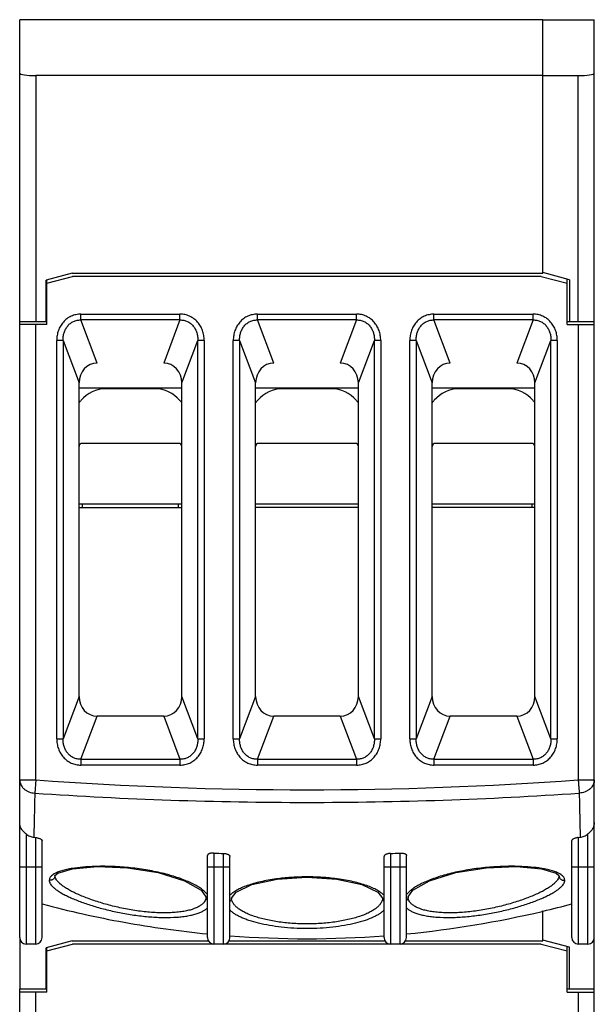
# Model space of a CAD drawing. Header units: millimetres. Extents: x 20.9 to 38.8, y 6.2 to 78.2.
# Tile 2 of 2: x 20.9 to 38.8, y 47.5 to 78.2. Entities that reach past the tile are written whole.
import ezdxf

# ---------------------------------------------------------------- set-up
doc = ezdxf.new("R2010")
doc.units = ezdxf.units.MM
doc.header["$LTSCALE"] = 5.476776
for name, color, linetype in [('00_COMPONENTS_11', 7, 'CONTINUOUS'), ('00_COMPONENTS_13', 7, 'CONTINUOUS'), ('00_COMPONENTS_21', 7, 'CONTINUOUS'), ('00_COMPONENTS_3', 7, 'CONTINUOUS'), ('00_COMPONENTS_5', 7, 'CONTINUOUS'), ('00_COMPONENTS_58_1', 7, 'CONTINUOUS')]:
    doc.layers.add(name, color=color, linetype=linetype)

msp = doc.modelspace()

# ---------------------------------------------------------------- linework, layer by layer
at = {"layer": '00_COMPONENTS_11', "color": 7, "linetype": 'Continuous'}
for p, q in [((21.706, 69.994), (22.506, 70.208)), ((21.706, 68.708), (21.706, 70.094)), ((37.106, 70.208), (22.506, 70.208)), ((37.106, 70.208), (37.906, 69.994)), ((37.906, 68.708), (37.906, 70.13)), ((22.762, 68.853), (22.762, 69.035)), ((22.762, 69.035), (25.85, 69.035)), ((25.85, 68.853), (25.85, 69.035)), ((28.262, 68.853), (28.262, 69.035)), ((28.262, 69.035), (31.35, 69.035)), ((31.35, 68.853), (31.35, 69.035)), ((33.762, 68.853), (33.762, 69.035)), ((33.762, 69.035), (36.85, 69.035)), ((36.85, 68.853), (36.85, 69.035)), ((20.856, 49.608), (20.856, 68.808)), ((23.271, 67.508), (22.762, 68.853)), ((25.85, 68.853), (22.762, 68.853)), ((25.85, 68.853), (25.342, 67.508)), ((28.771, 67.508), (28.262, 68.853)), ((31.35, 68.853), (28.262, 68.853)), ((31.35, 68.853), (30.842, 67.508)), ((34.271, 67.508), (33.762, 68.853)), ((36.85, 68.853), (33.762, 68.853)), ((36.85, 68.853), (36.342, 67.508)), ((38.756, 49.608), (38.756, 68.808)), ((21.706, 68.708), (20.856, 68.708)), ((21.356, 54.522), (21.356, 68.708)), ((37.906, 68.708), (38.756, 68.708)), ((38.256, 68.708), (38.256, 54.522)), ((22.01, 55.8), (22.01, 68.217)), ((22.207, 68.217), (22.01, 68.217)), ((22.207, 68.217), (22.207, 55.8)), ((22.207, 68.217), (22.706, 66.895)), ((25.906, 66.895), (26.406, 68.217)), ((26.406, 55.8), (26.406, 68.217)), ((26.603, 68.217), (26.406, 68.217)), ((26.603, 68.217), (26.603, 55.8)), ((27.51, 55.8), (27.51, 68.217)), ((27.707, 68.217), (27.51, 68.217)), ((27.707, 68.217), (27.707, 55.8)), ((27.707, 68.217), (28.206, 66.895)), ((31.406, 66.895), (31.906, 68.217)), ((31.906, 55.8), (31.906, 68.217)), ((32.103, 68.217), (31.906, 68.217)), ((32.103, 68.217), (32.103, 55.8)), ((33.01, 55.8), (33.01, 68.217)), ((33.207, 68.217), (33.01, 68.217)), ((33.207, 68.217), (33.207, 55.8)), ((33.207, 68.217), (33.706, 66.895)), ((36.906, 66.895), (37.406, 68.217)), ((37.406, 55.8), (37.406, 68.217)), ((37.603, 68.217), (37.406, 68.217)), ((37.603, 68.217), (37.603, 55.8)), ((22.706, 57.122), (22.706, 66.895)), ((25.906, 57.122), (25.906, 66.895)), ((28.206, 57.122), (28.206, 66.895)), ((31.406, 57.122), (31.406, 66.895)), ((33.706, 57.122), (33.706, 66.895)), ((36.906, 57.122), (36.906, 66.895)), ((22.706, 66.739), (25.906, 66.739)), ((28.206, 66.739), (31.406, 66.739)), ((33.706, 66.739), (36.906, 66.739)), ((25.906, 63.108), (22.706, 63.108)), ((22.706, 63.008), (25.906, 63.008)), ((31.406, 63.108), (28.206, 63.108)), ((31.406, 63.008), (28.206, 63.008)), ((36.906, 63.108), (33.706, 63.108)), ((36.906, 63.008), (33.706, 63.008)), ((22.706, 57.122), (22.207, 55.8)), ((26.406, 55.8), (25.906, 57.122)), ((28.206, 57.122), (27.707, 55.8)), ((31.906, 55.8), (31.406, 57.122)), ((33.706, 57.122), (33.207, 55.8)), ((37.406, 55.8), (36.906, 57.122)), ((22.762, 55.163), (23.271, 56.508)), ((25.342, 56.508), (23.271, 56.508)), ((25.342, 56.508), (25.85, 55.163)), ((28.262, 55.163), (28.771, 56.508)), ((30.842, 56.508), (28.771, 56.508)), ((30.842, 56.508), (31.35, 55.163)), ((33.762, 55.163), (34.271, 56.508)), ((36.342, 56.508), (34.271, 56.508)), ((36.342, 56.508), (36.85, 55.163)), ((22.01, 55.8), (22.207, 55.8)), ((26.406, 55.8), (26.603, 55.8)), ((27.51, 55.8), (27.707, 55.8)), ((31.906, 55.8), (32.103, 55.8)), ((33.01, 55.8), (33.207, 55.8)), ((37.406, 55.8), (37.603, 55.8)), ((22.762, 55.163), (22.762, 54.982)), ((22.762, 55.163), (25.85, 55.163)), ((25.85, 54.982), (22.762, 54.982)), ((25.85, 55.163), (25.85, 54.982)), ((28.262, 55.163), (28.262, 54.982)), ((28.262, 55.163), (31.35, 55.163)), ((31.35, 54.982), (28.262, 54.982)), ((31.35, 55.163), (31.35, 54.982)), ((33.762, 55.163), (33.762, 54.982)), ((33.762, 55.163), (36.85, 55.163)), ((36.85, 54.982), (33.762, 54.982)), ((36.85, 55.163), (36.85, 54.982)), ((20.856, 54.522), (21.356, 54.522)), ((21.356, 54.522), (21.326, 54.111)), ((38.256, 54.522), (38.756, 54.522)), ((21.056, 52.837), (21.056, 49.408)), ((38.556, 49.408), (38.556, 52.837)), ((21.295, 52.734), (21.356, 52.726)), ((21.356, 49.408), (21.356, 52.726)), ((21.556, 49.608), (21.556, 52.629)), ((38.056, 49.608), (38.056, 52.629)), ((38.256, 52.726), (38.318, 52.734)), ((38.256, 52.726), (38.256, 49.408)), ((26.706, 49.608), (26.706, 52.168)), ((26.906, 52.243), (26.906, 49.408)), ((27.206, 49.408), (27.206, 52.23)), ((32.406, 52.23), (32.406, 49.408)), ((32.706, 49.408), (32.706, 52.243)), ((32.906, 49.608), (32.906, 52.168)), ((27.406, 49.608), (27.406, 52.138)), ((32.206, 49.608), (32.206, 52.138)), ((20.856, 51.808), (21.556, 51.808)), ((26.706, 51.808), (27.406, 51.808)), ((32.206, 51.808), (32.906, 51.808)), ((38.056, 51.808), (38.756, 51.808)), ((21.956, 51.539), (21.956, 51.539)), ((37.656, 51.539), (37.656, 51.539)), ((26.656, 50.874), (26.656, 50.873)), ((27.456, 50.84), (27.456, 50.841)), ((32.156, 50.841), (32.156, 50.84)), ((37.129, 50.436), (37.156, 50.443)), ((37.131, 50.425), (37.159, 50.431)), ((21.356, 49.408), (21.056, 49.408)), ((27.206, 49.408), (26.906, 49.408)), ((32.706, 49.408), (32.406, 49.408)), ((38.556, 49.408), (38.256, 49.408))]:
    msp.add_line(p, q, dxfattribs=at)
for points in [[(21.956, 51.539), (22.048, 51.617), (22.502, 51.75), (23.275, 51.819), (24.216, 51.783), (25.172, 51.633), (25.992, 51.381), (26.512, 51.086), (26.656, 50.874)], [(32.956, 50.875), (33.099, 51.085), (33.618, 51.38), (34.438, 51.633), (35.394, 51.783), (36.335, 51.819), (37.109, 51.751), (37.564, 51.617), (37.656, 51.539)], [(27.456, 50.841), (27.595, 51.027), (28.092, 51.259), (28.879, 51.429), (29.805, 51.489), (30.732, 51.429), (31.519, 51.26), (32.017, 51.028), (32.156, 50.841)]]:
    msp.add_lwpolyline(points, dxfattribs=at)
for centre, radius, start, end in [((29.806, 170.139), 115.925, 265.8199, 274.18011), ((29.811, 117.682), 65.504, 267.45897, 267.72161), ((29.802, 117.682), 65.504, 272.27839, 272.54103), ((23.079, 48.175), 3.635, 99.3025, 99.8674), ((23.424, 44.485), 7.344, 90.8744, 91.7012), ((36.19, 44.53), 7.299, 88.3119, 89.2772), ((36.536, 48.188), 3.621, 80.0522, 80.9273), ((29.71, 45.125), 6.369, 97.2584, 97.7391), ((29.903, 45.12), 6.375, 82.3605, 82.5883), ((29.831, 81.383), 31.807, 283.3193, 284.9862), ((29.817, 81.454), 31.88, 275.5607, 283.2633), ((21.056, 49.608), 0.2, 180, 270), ((21.356, 49.608), 0.2, 270, 0), ((26.906, 49.608), 0.2, 180, 270), ((27.206, 49.608), 0.2, 270, 0), ((29.806, 81.484), 31.911, 265.6867, 274.3133), ((32.406, 49.608), 0.2, 180, 270), ((32.706, 49.608), 0.2, 270, 0), ((38.256, 49.608), 0.2, 180, 270), ((38.556, 49.608), 0.2, 270, 0)]:
    msp.add_arc(centre, radius, start, end, dxfattribs=at)
for centre, major_axis, start_param, end_param in [((23.316, 66.846), (-0.237, 0.627), -0.326315, 1.171029), ((25.297, 66.846), (0.237, 0.627), -1.171029, 0.326315), ((28.816, 66.846), (-0.237, 0.627), -0.326315, 1.171029), ((30.797, 66.846), (0.237, 0.627), -1.171029, 0.326315), ((34.316, 66.846), (-0.237, 0.627), -0.326315, 1.171029), ((36.297, 66.846), (0.237, 0.627), -1.171029, 0.326315), ((23.316, 57.17), (0.237, 0.627), -4.312621, -2.815278), ((25.297, 57.17), (-0.237, 0.627), -3.467907, -1.970564), ((28.816, 57.17), (0.237, 0.627), -4.312621, -2.815278), ((30.797, 57.17), (-0.237, 0.627), -3.467907, -1.970564), ((34.316, 57.17), (0.237, 0.627), -4.312621, -2.815278), ((36.297, 57.17), (-0.237, 0.627), -3.467907, -1.970564)]:
    msp.add_ellipse(centre, major_axis=major_axis, ratio=0.894952, start_param=start_param, end_param=end_param, dxfattribs=at)
for points, knots in [([(22.762, 69.035), (22.711, 69.033), (22.634, 69.025), (22.533, 68.999), (22.461, 68.972), (22.392, 68.936), (22.328, 68.893), (22.269, 68.842), (22.197, 68.768), (22.121, 68.663), (22.067, 68.546), (22.037, 68.447), (22.017, 68.346), (22.011, 68.268), (22.01, 68.217)], [0, 0, 0, 0, 0.124943, 0.187474, 0.250057, 0.312611, 0.375098, 0.437641, 0.500254, 0.625208, 0.750084, 0.8126, 0.875075, 1, 1, 1, 1]), ([(26.603, 68.217), (26.602, 68.268), (26.596, 68.346), (26.576, 68.447), (26.553, 68.521), (26.524, 68.592), (26.476, 68.684), (26.401, 68.79), (26.287, 68.896), (26.153, 68.975), (26.005, 69.024), (25.902, 69.034), (25.85, 69.035)], [0, 0, 0, 0, 0.124989, 0.187499, 0.250014, 0.31257, 0.375163, 0.500161, 0.625091, 0.750031, 0.87505, 1, 1, 1, 1]), ([(28.262, 69.035), (28.211, 69.033), (28.134, 69.025), (28.033, 68.999), (27.961, 68.972), (27.892, 68.936), (27.828, 68.893), (27.769, 68.842), (27.697, 68.768), (27.621, 68.663), (27.567, 68.546), (27.537, 68.447), (27.517, 68.346), (27.511, 68.268), (27.51, 68.217)], [0, 0, 0, 0, 0.124943, 0.187474, 0.250057, 0.312611, 0.375098, 0.437641, 0.500254, 0.625208, 0.750084, 0.8126, 0.875075, 1, 1, 1, 1]), ([(32.103, 68.217), (32.102, 68.268), (32.096, 68.346), (32.076, 68.447), (32.053, 68.521), (32.024, 68.592), (31.976, 68.684), (31.901, 68.79), (31.787, 68.896), (31.653, 68.975), (31.505, 69.024), (31.402, 69.034), (31.35, 69.035)], [0, 0, 0, 0, 0.124989, 0.187499, 0.250014, 0.31257, 0.375163, 0.500161, 0.625091, 0.750031, 0.87505, 1, 1, 1, 1]), ([(33.762, 69.035), (33.711, 69.033), (33.634, 69.025), (33.533, 68.999), (33.461, 68.972), (33.392, 68.936), (33.328, 68.893), (33.269, 68.842), (33.197, 68.768), (33.121, 68.663), (33.067, 68.546), (33.037, 68.447), (33.017, 68.346), (33.011, 68.268), (33.01, 68.217)], [0, 0, 0, 0, 0.124943, 0.187474, 0.250057, 0.312611, 0.375098, 0.437641, 0.500254, 0.625208, 0.750084, 0.8126, 0.875075, 1, 1, 1, 1]), ([(37.603, 68.217), (37.602, 68.268), (37.596, 68.346), (37.576, 68.447), (37.553, 68.521), (37.524, 68.592), (37.476, 68.684), (37.401, 68.79), (37.287, 68.896), (37.153, 68.975), (37.005, 69.024), (36.902, 69.034), (36.85, 69.035)], [0, 0, 0, 0, 0.124989, 0.187499, 0.250014, 0.31257, 0.375163, 0.500161, 0.625091, 0.750031, 0.87505, 1, 1, 1, 1]), ([(22.207, 68.217), (22.206, 68.257), (22.21, 68.338), (22.236, 68.456), (22.282, 68.567), (22.348, 68.666), (22.433, 68.749), (22.533, 68.811), (22.645, 68.847), (22.723, 68.854), (22.762, 68.853)], [0, 0, 0, 0, 0.127942, 0.254999, 0.381112, 0.506009, 0.630022, 0.75326, 0.876364, 1, 1, 1, 1]), ([(25.85, 68.853), (25.89, 68.854), (25.968, 68.847), (26.08, 68.811), (26.18, 68.749), (26.265, 68.666), (26.331, 68.567), (26.377, 68.456), (26.403, 68.338), (26.407, 68.257), (26.406, 68.217)], [0, 0, 0, 0, 0.123631, 0.246759, 0.370004, 0.494015, 0.61891, 0.745017, 0.872067, 1, 1, 1, 1]), ([(27.707, 68.217), (27.706, 68.257), (27.71, 68.338), (27.736, 68.456), (27.782, 68.567), (27.848, 68.666), (27.933, 68.749), (28.033, 68.811), (28.145, 68.847), (28.223, 68.854), (28.262, 68.853)], [0, 0, 0, 0, 0.127942, 0.254999, 0.381112, 0.506009, 0.630022, 0.75326, 0.876364, 1, 1, 1, 1]), ([(31.35, 68.853), (31.39, 68.854), (31.468, 68.847), (31.58, 68.811), (31.68, 68.749), (31.765, 68.666), (31.831, 68.567), (31.877, 68.456), (31.903, 68.338), (31.907, 68.257), (31.906, 68.217)], [0, 0, 0, 0, 0.123631, 0.246759, 0.370004, 0.494015, 0.61891, 0.745017, 0.872067, 1, 1, 1, 1]), ([(33.207, 68.217), (33.206, 68.257), (33.21, 68.338), (33.236, 68.456), (33.282, 68.567), (33.348, 68.666), (33.433, 68.749), (33.533, 68.811), (33.645, 68.847), (33.723, 68.854), (33.762, 68.853)], [0, 0, 0, 0, 0.127942, 0.254999, 0.381112, 0.506009, 0.630022, 0.75326, 0.876364, 1, 1, 1, 1]), ([(36.85, 68.853), (36.89, 68.854), (36.968, 68.847), (37.08, 68.811), (37.18, 68.749), (37.265, 68.666), (37.331, 68.567), (37.377, 68.456), (37.403, 68.338), (37.407, 68.257), (37.406, 68.217)], [0, 0, 0, 0, 0.123631, 0.246759, 0.370004, 0.494015, 0.61891, 0.745017, 0.872067, 1, 1, 1, 1]), ([(22.01, 55.8), (22.011, 55.748), (22.016, 55.671), (22.037, 55.57), (22.059, 55.496), (22.089, 55.424), (22.137, 55.333), (22.212, 55.227), (22.326, 55.121), (22.46, 55.042), (22.608, 54.993), (22.711, 54.982), (22.762, 54.982)], [0, 0, 0, 0, 0.124989, 0.187499, 0.250014, 0.31257, 0.375163, 0.500161, 0.625091, 0.750031, 0.87505, 1, 1, 1, 1]), ([(22.762, 55.163), (22.723, 55.162), (22.645, 55.17), (22.533, 55.206), (22.433, 55.268), (22.348, 55.351), (22.282, 55.45), (22.236, 55.561), (22.21, 55.679), (22.206, 55.76), (22.207, 55.8)], [0, 0, 0, 0, 0.123631, 0.246759, 0.370004, 0.494015, 0.61891, 0.745017, 0.872067, 1, 1, 1, 1]), ([(25.85, 54.982), (25.902, 54.984), (25.979, 54.992), (26.079, 55.017), (26.152, 55.045), (26.221, 55.081), (26.285, 55.124), (26.344, 55.174), (26.415, 55.249), (26.492, 55.353), (26.546, 55.471), (26.576, 55.57), (26.596, 55.671), (26.602, 55.748), (26.603, 55.8)], [0, 0, 0, 0, 0.124943, 0.187474, 0.250057, 0.312611, 0.375098, 0.437641, 0.500254, 0.625208, 0.750084, 0.8126, 0.875075, 1, 1, 1, 1]), ([(26.406, 55.8), (26.407, 55.76), (26.403, 55.679), (26.377, 55.561), (26.331, 55.45), (26.265, 55.351), (26.18, 55.268), (26.08, 55.206), (25.968, 55.17), (25.89, 55.162), (25.85, 55.163)], [0, 0, 0, 0, 0.127942, 0.254999, 0.381112, 0.506009, 0.630022, 0.75326, 0.876364, 1, 1, 1, 1]), ([(27.51, 55.8), (27.511, 55.748), (27.516, 55.671), (27.537, 55.57), (27.559, 55.496), (27.589, 55.424), (27.637, 55.333), (27.712, 55.227), (27.826, 55.121), (27.96, 55.042), (28.108, 54.993), (28.211, 54.982), (28.262, 54.982)], [0, 0, 0, 0, 0.124989, 0.187499, 0.250014, 0.31257, 0.375163, 0.500161, 0.625091, 0.750031, 0.87505, 1, 1, 1, 1]), ([(28.262, 55.163), (28.223, 55.162), (28.145, 55.17), (28.033, 55.206), (27.933, 55.268), (27.848, 55.351), (27.782, 55.45), (27.736, 55.561), (27.71, 55.679), (27.706, 55.76), (27.707, 55.8)], [0, 0, 0, 0, 0.123631, 0.246759, 0.370004, 0.494015, 0.61891, 0.745017, 0.872067, 1, 1, 1, 1]), ([(31.35, 54.982), (31.402, 54.984), (31.479, 54.992), (31.579, 55.017), (31.652, 55.045), (31.721, 55.081), (31.785, 55.124), (31.844, 55.174), (31.915, 55.249), (31.992, 55.353), (32.046, 55.471), (32.076, 55.57), (32.096, 55.671), (32.102, 55.748), (32.103, 55.8)], [0, 0, 0, 0, 0.124943, 0.187474, 0.250057, 0.312611, 0.375098, 0.437641, 0.500254, 0.625208, 0.750084, 0.8126, 0.875075, 1, 1, 1, 1]), ([(31.906, 55.8), (31.907, 55.76), (31.903, 55.679), (31.877, 55.561), (31.831, 55.45), (31.765, 55.351), (31.68, 55.268), (31.58, 55.206), (31.468, 55.17), (31.39, 55.162), (31.35, 55.163)], [0, 0, 0, 0, 0.127942, 0.254999, 0.381112, 0.506009, 0.630022, 0.75326, 0.876364, 1, 1, 1, 1]), ([(33.01, 55.8), (33.011, 55.748), (33.016, 55.671), (33.037, 55.57), (33.059, 55.496), (33.089, 55.424), (33.137, 55.333), (33.212, 55.227), (33.326, 55.121), (33.46, 55.042), (33.608, 54.993), (33.711, 54.982), (33.762, 54.982)], [0, 0, 0, 0, 0.124989, 0.187499, 0.250014, 0.31257, 0.375163, 0.500161, 0.625091, 0.750031, 0.87505, 1, 1, 1, 1]), ([(33.762, 55.163), (33.723, 55.162), (33.645, 55.17), (33.533, 55.206), (33.433, 55.268), (33.348, 55.351), (33.282, 55.45), (33.236, 55.561), (33.21, 55.679), (33.206, 55.76), (33.207, 55.8)], [0, 0, 0, 0, 0.123631, 0.246759, 0.370004, 0.494015, 0.61891, 0.745017, 0.872067, 1, 1, 1, 1]), ([(36.85, 54.982), (36.902, 54.984), (36.979, 54.992), (37.079, 55.017), (37.152, 55.045), (37.221, 55.081), (37.285, 55.124), (37.344, 55.174), (37.415, 55.249), (37.492, 55.353), (37.546, 55.471), (37.576, 55.57), (37.596, 55.671), (37.602, 55.748), (37.603, 55.8)], [0, 0, 0, 0, 0.124943, 0.187474, 0.250057, 0.312611, 0.375098, 0.437641, 0.500254, 0.625208, 0.750084, 0.8126, 0.875075, 1, 1, 1, 1]), ([(37.406, 55.8), (37.407, 55.76), (37.403, 55.679), (37.377, 55.561), (37.331, 55.45), (37.265, 55.351), (37.18, 55.268), (37.08, 55.206), (36.968, 55.17), (36.89, 55.162), (36.85, 55.163)], [0, 0, 0, 0, 0.127942, 0.254999, 0.381112, 0.506009, 0.630022, 0.75326, 0.876364, 1, 1, 1, 1]), ([(20.856, 54.522), (20.856, 54.496), (20.863, 54.444), (20.889, 54.368), (20.933, 54.298), (20.991, 54.237), (21.063, 54.185), (21.144, 54.146), (21.233, 54.12), (21.295, 54.112), (21.326, 54.111)], [0, 0, 0, 0, 0.112951, 0.228706, 0.347244, 0.46998, 0.597223, 0.728614, 0.863472, 1, 1, 1, 1]), ([(38.256, 54.522), (38.259, 54.482), (38.265, 54.405), (38.273, 54.294), (38.28, 54.197), (38.285, 54.137), (38.287, 54.11)], [0, 0, 0, 0, 0.291258, 0.565428, 0.806397, 1, 1, 1, 1]), ([(38.756, 54.522), (38.756, 54.496), (38.75, 54.444), (38.724, 54.368), (38.68, 54.298), (38.621, 54.237), (38.55, 54.185), (38.441, 54.132), (38.348, 54.114), (38.287, 54.111)], [0, 0, 0, 0, 0.113481, 0.228954, 0.347595, 0.47047, 0.597825, 0.729311, 1, 1, 1, 1]), ([(21.326, 54.11), (21.323, 53.97), (21.317, 53.66), (21.307, 53.201), (21.299, 52.882), (21.295, 52.734)], [0, 0, 0, 0, 0.303869, 0.67766, 1, 1, 1, 1]), ([(38.287, 54.111), (38.289, 53.971), (38.294, 53.742), (38.301, 53.431), (38.306, 53.183), (38.312, 52.954), (38.316, 52.806), (38.318, 52.734)], [0, 0, 0, 0, 0.304604, 0.499672, 0.677931, 0.843962, 1, 1, 1, 1]), ([(21.056, 52.837), (21.026, 52.861), (20.97, 52.911), (20.905, 52.999), (20.865, 53.093), (20.856, 53.158), (20.856, 53.19)], [0, 0, 0, 0, 0.277642, 0.535478, 0.773476, 1, 1, 1, 1]), ([(38.756, 53.19), (38.756, 53.158), (38.747, 53.093), (38.707, 52.999), (38.642, 52.911), (38.587, 52.861), (38.556, 52.837)], [0, 0, 0, 0, 0.226609, 0.464624, 0.722605, 1, 1, 1, 1]), ([(21.056, 52.837), (21.091, 52.809), (21.166, 52.764), (21.252, 52.74), (21.295, 52.734)], [0, 0, 0, 0, 0.500047, 1, 1, 1, 1]), ([(38.318, 52.734), (38.361, 52.74), (38.447, 52.764), (38.522, 52.809), (38.556, 52.837)], [0, 0, 0, 0, 0.499952, 1, 1, 1, 1]), ([(21.356, 52.726), (21.37, 52.725), (21.396, 52.72), (21.434, 52.711), (21.469, 52.7), (21.498, 52.687), (21.52, 52.676), (21.533, 52.666), (21.547, 52.654), (21.556, 52.64), (21.556, 52.629)], [0, 0, 0, 0, 0.175993, 0.345528, 0.502378, 0.642353, 0.762551, 0.814726, 0.861575, 1, 1, 1, 1]), ([(38.256, 52.726), (38.243, 52.725), (38.216, 52.72), (38.179, 52.711), (38.144, 52.7), (38.114, 52.687), (38.093, 52.676), (38.079, 52.666), (38.066, 52.654), (38.056, 52.64), (38.056, 52.629)], [0, 0, 0, 0, 0.175986, 0.345497, 0.50232, 0.642286, 0.762475, 0.814645, 0.861497, 1, 1, 1, 1]), ([(26.906, 52.243), (26.893, 52.243), (26.867, 52.243), (26.828, 52.24), (26.793, 52.234), (26.763, 52.225), (26.739, 52.213), (26.721, 52.2), (26.709, 52.185), (26.706, 52.173), (26.706, 52.168)], [0, 0, 0, 0, 0.176249, 0.345575, 0.501228, 0.638696, 0.755602, 0.851963, 0.93105, 1, 1, 1, 1]), ([(27.206, 52.23), (27.22, 52.23), (27.247, 52.227), (27.285, 52.221), (27.32, 52.211), (27.35, 52.2), (27.374, 52.186), (27.392, 52.171), (27.403, 52.155), (27.406, 52.143), (27.406, 52.138)], [0, 0, 0, 0, 0.174085, 0.341446, 0.495739, 0.632939, 0.750863, 0.849197, 0.930309, 1, 1, 1, 1]), ([(32.406, 52.23), (32.393, 52.23), (32.366, 52.227), (32.328, 52.221), (32.293, 52.211), (32.263, 52.2), (32.239, 52.186), (32.221, 52.171), (32.209, 52.155), (32.206, 52.143), (32.206, 52.138)], [0, 0, 0, 0, 0.174072, 0.341397, 0.495654, 0.632844, 0.750754, 0.849096, 0.930265, 1, 1, 1, 1]), ([(32.706, 52.243), (32.72, 52.243), (32.746, 52.243), (32.785, 52.24), (32.819, 52.234), (32.849, 52.225), (32.874, 52.213), (32.892, 52.2), (32.904, 52.185), (32.906, 52.173), (32.906, 52.168)], [0, 0, 0, 0, 0.176284, 0.345676, 0.501353, 0.638818, 0.755729, 0.852057, 0.931089, 1, 1, 1, 1]), ([(21.902, 51.577), (21.883, 51.565), (21.85, 51.539), (21.809, 51.494), (21.785, 51.447), (21.779, 51.413), (21.778, 51.396)], [0, 0, 0, 0, 0.298535, 0.5558, 0.783926, 1, 1, 1, 1]), ([(22.456, 51.756), (22.397, 51.746), (22.286, 51.724), (22.134, 51.683), (22.007, 51.636), (21.934, 51.598), (21.902, 51.577)], [0, 0, 0, 0, 0.30829, 0.578158, 0.808511, 1, 1, 1, 1]), ([(23.206, 51.826), (23.079, 51.822), (22.84, 51.809), (22.602, 51.78), (22.491, 51.762)], [0, 0, 0, 0, 0.531008, 1, 1, 1, 1]), ([(26.706, 50.949), (26.681, 50.98), (26.622, 51.042), (26.514, 51.128), (26.383, 51.213), (26.228, 51.295), (26.052, 51.375), (25.857, 51.451), (25.642, 51.522), (25.328, 51.611), (24.906, 51.703), (24.378, 51.781), (23.843, 51.824), (23.486, 51.831), (23.312, 51.828)], [0, 0, 0, 0, 0.033332, 0.071679, 0.115341, 0.16426, 0.218223, 0.276957, 0.340095, 0.407145, 0.550572, 0.701708, 0.853904, 1, 1, 1, 1]), ([(36.282, 51.829), (36.108, 51.831), (35.753, 51.823), (35.22, 51.779), (34.695, 51.701), (34.275, 51.609), (33.963, 51.52), (33.75, 51.449), (33.556, 51.373), (33.382, 51.294), (33.228, 51.211), (33.098, 51.127), (32.991, 51.041), (32.932, 50.98), (32.906, 50.949)], [0, 0, 0, 0, 0.146546, 0.298912, 0.450018, 0.593296, 0.660255, 0.723301, 0.781944, 0.835832, 0.884712, 0.928329, 0.966608, 1, 1, 1, 1]), ([(37.107, 51.765), (36.998, 51.782), (36.764, 51.809), (36.529, 51.822), (36.405, 51.826)], [0, 0, 0, 0, 0.469904, 1, 1, 1, 1]), ([(37.711, 51.577), (37.68, 51.597), (37.607, 51.635), (37.481, 51.682), (37.33, 51.723), (37.221, 51.745), (37.162, 51.755)], [0, 0, 0, 0, 0.191574, 0.421965, 0.691795, 1, 1, 1, 1]), ([(37.834, 51.396), (37.834, 51.413), (37.829, 51.446), (37.804, 51.494), (37.763, 51.539), (37.73, 51.564), (37.711, 51.577)], [0, 0, 0, 0, 0.216101, 0.44434, 0.701736, 1, 1, 1, 1]), ([(21.778, 51.396), (21.777, 51.387), (21.778, 51.367), (21.786, 51.337), (21.799, 51.307), (21.824, 51.265), (21.868, 51.21), (21.936, 51.146), (22.022, 51.081), (22.126, 51.014), (22.246, 50.947), (22.382, 50.88), (22.532, 50.812), (22.697, 50.746), (22.874, 50.681), (23.131, 50.596), (23.474, 50.497), (23.907, 50.396), (24.356, 50.316), (24.805, 50.26), (25.239, 50.232), (25.585, 50.234), (25.841, 50.252), (26.014, 50.272), (26.172, 50.3), (26.313, 50.335), (26.439, 50.375), (26.546, 50.421), (26.635, 50.474), (26.685, 50.514), (26.706, 50.535)], [0, 0, 0, 0, 0.005363, 0.011064, 0.017249, 0.023962, 0.038984, 0.056496, 0.076887, 0.100209, 0.126262, 0.154863, 0.185965, 0.219498, 0.255223, 0.292851, 0.372861, 0.457524, 0.544396, 0.630794, 0.713843, 0.790697, 0.826169, 0.859156, 0.889338, 0.91685, 0.941771, 0.963852, 0.983086, 1, 1, 1, 1]), ([(21.956, 51.539), (21.956, 51.52), (21.95, 51.489), (21.928, 51.452), (21.905, 51.427), (21.875, 51.409), (21.834, 51.393), (21.799, 51.392), (21.778, 51.396)], [0, 0, 0, 0, 0.226242, 0.352962, 0.485019, 0.6196, 0.752968, 1, 1, 1, 1]), ([(26.656, 50.873), (26.656, 50.848), (26.649, 50.797), (26.614, 50.725), (26.558, 50.658), (26.48, 50.598), (26.381, 50.544), (26.261, 50.496), (26.123, 50.455), (25.966, 50.423), (25.792, 50.399), (25.602, 50.383), (25.399, 50.377), (25.108, 50.382), (24.729, 50.41), (24.268, 50.477), (23.812, 50.573), (23.379, 50.69), (23.041, 50.803), (22.795, 50.9), (22.629, 50.973), (22.479, 51.046), (22.346, 51.119), (22.231, 51.192), (22.134, 51.264), (22.058, 51.335), (22.001, 51.404), (21.966, 51.471), (21.956, 51.517), (21.956, 51.539)], [0, 0, 0, 0, 0.014222, 0.029022, 0.045381, 0.064054, 0.085546, 0.110077, 0.137718, 0.168463, 0.202233, 0.238792, 0.277836, 0.319002, 0.406076, 0.49653, 0.586791, 0.673689, 0.754273, 0.791459, 0.826208, 0.85827, 0.887458, 0.913624, 0.936653, 0.956518, 0.973377, 0.987618, 1, 1, 1, 1]), ([(28.852, 51.436), (28.767, 51.425), (28.602, 51.399), (28.364, 51.351), (28.146, 51.295), (27.949, 51.232), (27.775, 51.164), (27.626, 51.091), (27.504, 51.013), (27.436, 50.955), (27.406, 50.926)], [0, 0, 0, 0, 0.165804, 0.322131, 0.4675, 0.600752, 0.72105, 0.827547, 0.919942, 1, 1, 1, 1]), ([(30.726, 51.441), (30.578, 51.46), (30.275, 51.489), (29.816, 51.504), (29.357, 51.49), (29.053, 51.462), (28.905, 51.443)], [0, 0, 0, 0, 0.245408, 0.499637, 0.754064, 1, 1, 1, 1]), ([(32.206, 50.926), (32.177, 50.955), (32.108, 51.013), (31.985, 51.092), (31.835, 51.165), (31.66, 51.233), (31.462, 51.296), (31.242, 51.352), (31.003, 51.401), (30.837, 51.426), (30.751, 51.438)], [0, 0, 0, 0, 0.08, 0.172272, 0.278792, 0.399164, 0.532395, 0.677761, 0.834159, 1, 1, 1, 1]), ([(32.906, 50.535), (32.927, 50.514), (32.977, 50.473), (33.066, 50.422), (33.174, 50.375), (33.299, 50.334), (33.441, 50.3), (33.599, 50.272), (33.773, 50.252), (34.028, 50.234), (34.374, 50.232), (34.808, 50.26), (35.257, 50.315), (35.706, 50.396), (36.138, 50.497), (36.543, 50.613), (36.854, 50.721), (37.081, 50.812), (37.231, 50.88), (37.367, 50.947), (37.487, 51.014), (37.591, 51.081), (37.677, 51.146), (37.745, 51.21), (37.789, 51.265), (37.814, 51.307), (37.827, 51.337), (37.834, 51.367), (37.835, 51.387), (37.834, 51.396)], [0, 0, 0, 0, 0.016803, 0.036196, 0.058235, 0.083016, 0.110626, 0.140993, 0.17395, 0.209297, 0.286189, 0.369214, 0.455587, 0.542459, 0.627132, 0.707164, 0.780445, 0.813983, 0.845176, 0.873859, 0.899882, 0.923111, 0.94346, 0.96102, 0.976076, 0.982769, 0.988929, 0.994624, 1, 1, 1, 1]), ([(37.656, 51.539), (37.656, 51.517), (37.647, 51.471), (37.612, 51.404), (37.555, 51.335), (37.479, 51.264), (37.382, 51.192), (37.267, 51.119), (37.134, 51.046), (36.984, 50.973), (36.818, 50.9), (36.571, 50.803), (36.234, 50.69), (35.801, 50.572), (35.345, 50.477), (34.884, 50.41), (34.504, 50.382), (34.214, 50.377), (34.011, 50.383), (33.821, 50.399), (33.647, 50.423), (33.49, 50.455), (33.351, 50.496), (33.232, 50.544), (33.133, 50.598), (33.055, 50.658), (32.999, 50.725), (32.964, 50.797), (32.956, 50.848), (32.956, 50.873)], [0, 0, 0, 0, 0.012384, 0.026629, 0.043494, 0.063364, 0.086398, 0.112567, 0.141758, 0.173821, 0.208573, 0.245761, 0.326349, 0.41325, 0.503513, 0.593966, 0.681038, 0.722202, 0.761242, 0.797797, 0.831562, 0.862301, 0.889937, 0.914464, 0.935952, 0.954623, 0.970981, 0.985779, 1, 1, 1, 1]), ([(37.656, 51.539), (37.656, 51.519), (37.663, 51.487), (37.686, 51.451), (37.71, 51.426), (37.739, 51.408), (37.781, 51.393), (37.814, 51.392), (37.834, 51.396)], [0, 0, 0, 0, 0.232934, 0.361758, 0.494703, 0.628612, 0.75998, 1, 1, 1, 1]), ([(21.556, 50.657), (22.399, 50.432), (24.105, 50.05), (25.837, 49.809), (26.706, 49.724)], [0, 0, 0, 0, 0.499601, 1, 1, 1, 1]), ([(26.656, 50.873), (26.656, 50.854), (26.665, 50.813), (26.69, 50.78), (26.706, 50.766)], [0, 0, 0, 0, 0.47154, 1, 1, 1, 1]), ([(27.456, 50.84), (27.456, 50.821), (27.448, 50.78), (27.423, 50.747), (27.406, 50.733)], [0, 0, 0, 0, 0.466488, 1, 1, 1, 1]), ([(32.156, 50.84), (32.156, 50.814), (32.149, 50.761), (32.114, 50.685), (32.059, 50.61), (31.983, 50.538), (31.887, 50.469), (31.771, 50.402), (31.637, 50.339), (31.485, 50.28), (31.315, 50.226), (31.062, 50.159), (30.715, 50.094), (30.27, 50.046), (29.806, 50.029), (29.342, 50.046), (28.898, 50.094), (28.551, 50.159), (28.297, 50.226), (28.128, 50.28), (27.976, 50.339), (27.842, 50.402), (27.726, 50.469), (27.63, 50.538), (27.554, 50.61), (27.499, 50.685), (27.464, 50.761), (27.456, 50.814), (27.456, 50.84)], [0, 0, 0, 0, 0.014509, 0.030054, 0.047441, 0.067225, 0.089745, 0.115132, 0.143407, 0.174537, 0.208428, 0.24486, 0.324272, 0.410411, 0.500023, 0.589634, 0.67577, 0.755175, 0.791603, 0.82549, 0.856615, 0.884885, 0.910267, 0.932783, 0.952563, 0.969948, 0.985492, 1, 1, 1, 1]), ([(32.156, 50.84), (32.156, 50.82), (32.165, 50.78), (32.19, 50.747), (32.206, 50.733)], [0, 0, 0, 0, 0.477438, 1, 1, 1, 1]), ([(32.956, 50.873), (32.956, 50.854), (32.948, 50.813), (32.923, 50.78), (32.906, 50.766)], [0, 0, 0, 0, 0.467129, 1, 1, 1, 1]), ([(32.206, 50.466), (32.186, 50.445), (32.141, 50.404), (32.062, 50.347), (31.969, 50.292), (31.821, 50.218), (31.603, 50.134), (31.306, 50.05), (30.969, 49.981), (30.6, 49.929), (30.209, 49.897), (29.807, 49.886), (29.404, 49.897), (29.013, 49.929), (28.644, 49.981), (28.307, 50.05), (28.052, 50.122), (27.87, 50.188), (27.75, 50.239), (27.644, 50.292), (27.551, 50.347), (27.472, 50.404), (27.426, 50.445), (27.406, 50.466)], [0, 0, 0, 0, 0.017256, 0.036561, 0.058007, 0.081629, 0.135319, 0.197077, 0.265888, 0.34052, 0.419206, 0.499974, 0.580749, 0.659424, 0.734033, 0.80289, 0.864649, 0.89255, 0.918335, 0.941963, 0.963419, 0.982734, 1, 1, 1, 1])]:
    msp.add_open_spline(points, degree=3, knots=knots, dxfattribs=at)
msp.add_open_spline([(21.326, 54.11), (24.148, 53.917), (29.806, 53.724), (35.465, 53.917), (38.287, 54.11)], degree=3, dxfattribs=at)
at = {"layer": '00_COMPONENTS_13', "color": 7, "linetype": 'Continuous'}
for p, q in [((36.806, 63.108), (36.806, 63.008)), ((21.706, 49.194), (22.506, 49.408)), ((26.906, 49.408), (22.506, 49.408)), ((32.406, 49.408), (27.206, 49.408)), ((37.106, 49.408), (32.706, 49.408)), ((37.106, 49.408), (37.906, 49.194)), ((21.706, 47.908), (21.706, 49.294)), ((37.906, 47.908), (37.906, 49.33)), ((20.856, 30.436), (20.856, 48.008)), ((21.706, 47.908), (20.856, 47.908)), ((21.356, 33.722), (21.356, 47.908)), ((37.906, 47.908), (38.756, 47.908)), ((38.256, 47.908), (38.256, 33.722)), ((38.756, 30.436), (38.756, 48.008))]:
    msp.add_line(p, q, dxfattribs=at)
at = {"layer": '00_COMPONENTS_21', "color": 7, "linetype": 'Continuous'}
for p, q in [((22.806, 63.108), (22.806, 63.008)), ((25.806, 63.008), (25.806, 63.108))]:
    msp.add_line(p, q, dxfattribs=at)
at = {"layer": '00_COMPONENTS_3', "color": 7, "linetype": 'Continuous'}
for p, q in [((25.072, 66.708), (23.54, 66.708)), ((30.572, 66.708), (29.04, 66.708)), ((36.072, 66.708), (34.54, 66.708)), ((25.806, 65.008), (22.806, 65.008)), ((31.306, 65.008), (28.306, 65.008)), ((36.806, 65.008), (33.806, 65.008))]:
    msp.add_line(p, q, dxfattribs=at)
for centre, radius, start, end in [((23.54, 65.708), 1, 90, 140.0882), ((25.072, 65.708), 1, 39.9118, 90), ((29.04, 65.708), 1, 90, 140.0882), ((30.572, 65.708), 1, 39.9118, 90), ((34.54, 65.708), 1, 90, 140.0882), ((36.072, 65.708), 1, 39.9118, 90), ((22.006, 66.992), 1, 315.0316, 320.0882), ((26.606, 66.992), 1, 219.9118, 224.9684), ((27.506, 66.992), 1, 315.0316, 320.0882), ((32.106, 66.992), 1, 219.9118, 224.9684), ((33.006, 66.992), 1, 315.0316, 320.0882), ((37.606, 66.992), 1, 219.9118, 224.9684), ((22.806, 64.908), 0.1, 90, 180), ((25.806, 64.908), 0.1, 0, 90), ((28.306, 64.908), 0.1, 90, 180), ((31.306, 64.908), 0.1, 0, 90), ((33.806, 64.908), 0.1, 90, 180), ((36.806, 64.908), 0.1, 0, 90)]:
    msp.add_arc(centre, radius, start, end, dxfattribs=at)
at = {"layer": '00_COMPONENTS_5', "color": 7, "linetype": 'Continuous'}
for p, q in [((37.156, 70.331), (37.156, 78.208)), ((37.156, 78.208), (38.756, 78.208)), ((38.756, 68.808), (38.756, 78.208)), ((37.156, 76.466), (38.256, 76.466)), ((38.256, 68.808), (38.256, 76.466)), ((37.986, 70.108), (37.156, 70.331)), ((37.986, 70.108), (37.986, 68.808)), ((37.906, 68.808), (38.756, 68.808)), ((37.156, 49.531), (37.156, 50.443)), ((37.986, 49.308), (37.156, 49.531)), ((38.756, 48.008), (38.756, 49.608)), ((37.986, 48.008), (37.986, 49.308)), ((37.906, 48.008), (38.756, 48.008))]:
    msp.add_line(p, q, dxfattribs=at)
msp.add_ellipse((38.256, 76.545), major_axis=(0.5, 0), ratio=0.158384, start_param=-1.570796, end_param=0, dxfattribs=at)
at = {"layer": '00_COMPONENTS_58_1', "color": 7, "linetype": 'Continuous'}
for p, q in [((20.856, 68.808), (20.856, 78.208)), ((37.156, 78.208), (20.856, 78.208)), ((37.156, 70.308), (37.156, 78.208)), ((21.356, 76.466), (21.356, 68.808)), ((37.156, 76.466), (21.356, 76.466)), ((22.486, 70.308), (21.686, 70.094)), ((22.486, 70.308), (37.156, 70.308)), ((21.686, 68.808), (21.686, 70.094)), ((20.856, 68.808), (21.706, 68.808)), ((37.129, 50.436), (37.156, 50.408)), ((37.156, 49.508), (37.156, 50.408)), ((20.856, 49.608), (20.856, 48.008)), ((22.486, 49.508), (21.686, 49.294)), ((22.486, 49.508), (26.739, 49.508)), ((27.374, 49.508), (32.239, 49.508)), ((32.874, 49.508), (37.156, 49.508)), ((21.686, 48.008), (21.686, 49.294)), ((20.856, 48.008), (21.706, 48.008))]:
    msp.add_line(p, q, dxfattribs=at)
msp.add_ellipse((21.356, 76.545), major_axis=(0.5, 0), ratio=0.158384, start_param=-3.141593, end_param=-1.570796, dxfattribs=at)

doc.saveas('drawing.dxf')
